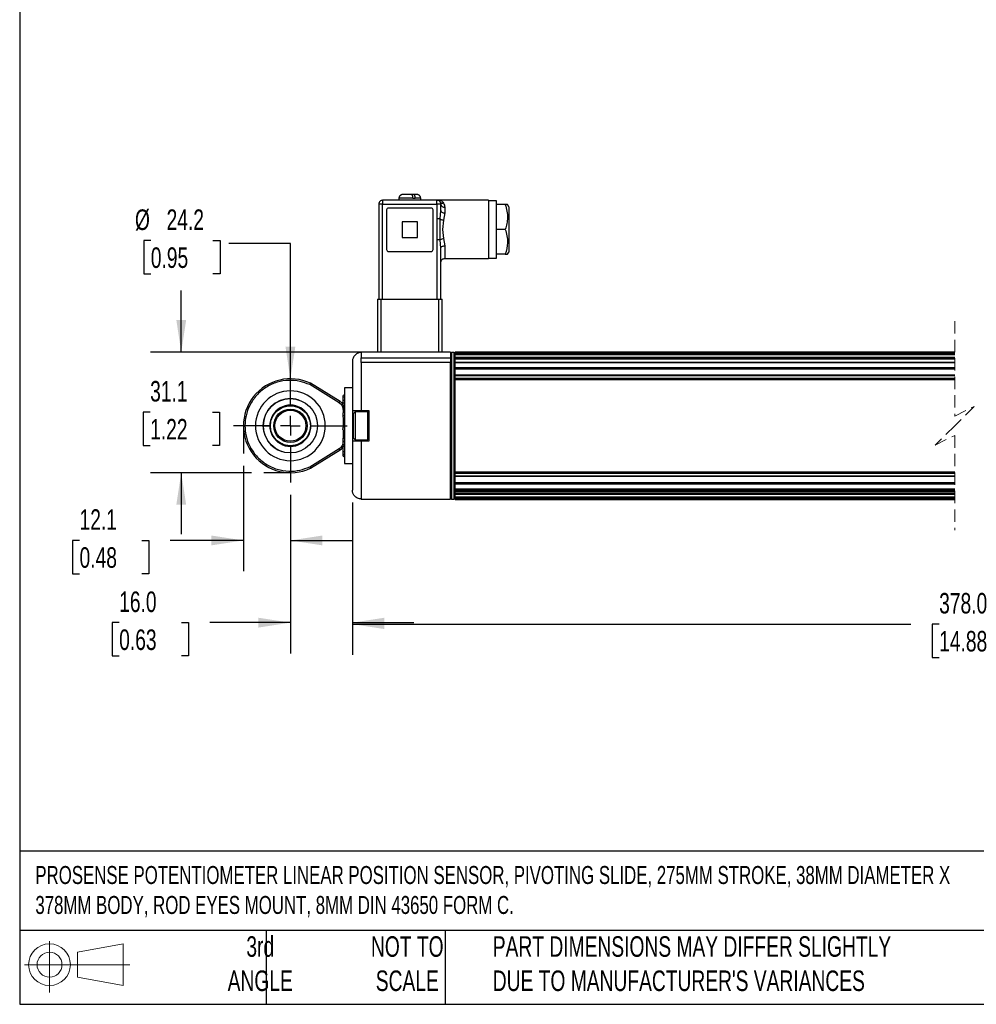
# Model space of a CAD drawing. Header units: millimetres. Extents: x 16 to 683, y 16 to 524.
# Tile 1 of 7: x 16 to 262, y 16 to 270. Entities that reach past the tile are written whole.
import ezdxf

# ---------------------------------------------------------------- set-up
doc = ezdxf.new("R2010")
doc.units = ezdxf.units.MM
doc.header["$LTSCALE"] = 2.5
doc.linetypes.add('CENTERX2', pattern=[20.32, 12.7, -2.54, 2.54, -2.54])
doc.linetypes.add('HIDDEN', pattern=[1.905, 1.27, -0.635])
doc.layers.add('CENTER', color=40, linetype='CENTERX2')
doc.layers.add('DIMENSIONS', color=140, linetype='Continuous', lineweight=25)
doc.layers.add('TEXT', color=140, linetype='Continuous', lineweight=25)
doc.styles.add('SLDTEXTSTYLE0', font='TXT', dxfattribs={"width": 0.7})
doc.dimstyles.new('SLDDIMSTYLE0', dxfattribs={"dimtxt": 5.39502, "dimasz": 8.255, "dimexe": 0, "dimexo": 0.0625, "dimgap": 1.348755, "dimtad": 0, "dimtih": 1, "dimtoh": 1, "dimrnd": 1e-09, "dimzin": 4, "dimdsep": 46, "dimtxsty": 'SLDTEXTSTYLE0', "dimsah": 1, "dimcen": 0.09, "dimadec": 0, "dimazin": 1, "dimtfac": 1, "dimtmove": 0, "dimatfit": 0, "dimfxl": 0, "dimfrac": 2, "dimtolj": 1, "dimtzin": 12, "dimarcsym": 0})
doc.dimstyles.new('SLDDIMSTYLE1', dxfattribs={"dimtxt": 5.39502, "dimasz": 8.255, "dimexe": 0, "dimexo": 0.0625, "dimgap": 1.348755, "dimtad": 0, "dimtih": 1, "dimtoh": 1, "dimrnd": 1e-09, "dimzin": 12, "dimdsep": 46, "dimtxsty": 'SLDTEXTSTYLE0', "dimsah": 1, "dimcen": 0.09, "dimadec": 0, "dimazin": 3, "dimtfac": 1, "dimtmove": 0, "dimatfit": 0, "dimfxl": 0, "dimfrac": 2, "dimtolj": 1, "dimtzin": 12, "dimarcsym": 0})
doc.dimstyles.new('SLDDIMSTYLE2', dxfattribs={"dimtxt": 5.39502, "dimasz": 8.255, "dimexe": 0, "dimexo": 0.0625, "dimgap": 1.348755, "dimtad": 0, "dimtih": 1, "dimtoh": 1, "dimrnd": 1e-09, "dimzin": 12, "dimdsep": 46, "dimtxsty": 'SLDTEXTSTYLE0', "dimsah": 1, "dimcen": 0, "dimadec": 0, "dimazin": 3, "dimtfac": 1, "dimtofl": 0, "dimtmove": 0, "dimatfit": 3, "dimfxl": 0, "dimfrac": 2, "dimtolj": 1, "dimtzin": 12, "dimarcsym": 0})
doc.dimstyles.new('SLDDIMSTYLE4', dxfattribs={"dimtxt": 5.39502, "dimasz": 8.255, "dimexe": 0, "dimexo": 0.0625, "dimgap": 1.348755, "dimtad": 0, "dimtih": 1, "dimtoh": 1, "dimrnd": 1e-09, "dimzin": 4, "dimdsep": 46, "dimtxsty": 'SLDTEXTSTYLE0', "dimsah": 1, "dimcen": 0.09, "dimadec": 0, "dimazin": 1, "dimtfac": 1, "dimtofl": 0, "dimtmove": 0, "dimatfit": 3, "dimfxl": 0, "dimfrac": 2, "dimtolj": 1, "dimtzin": 12, "dimarcsym": 0})

# ---------------------------------------------------------------- blocks, each defined once
blk = doc.blocks.new('Block11')
at = {"color": 7, "linetype": 'Continuous', "lineweight": 18}
for p, q in [((6.47, 13.28), (6.47, 0)), ((13.7, 10.42), (25.44, 12.58)), ((13.7, 3.99), (13.7, 10.42)), ((25.44, 12.58), (25.44, 1.83)), ((0, 7.2), (27.18, 7.2)), ((13.7, 3.99), (25.44, 1.83))]:
    blk.add_line(p, q, dxfattribs=at)
for radius in [5.38, 3.21]:
    blk.add_circle((6.47, 7.2), radius, dxfattribs=at)
blk = doc.blocks.new('Block12')
at = {"color": 7, "linetype": 'Continuous'}
blk.add_blockref('Block11', (0, 0), dxfattribs=at)
blk = doc.blocks.new('SW_BROKEN_VIEW_0')
at = {"color": 0, "linetype": 'CENTERX2'}
for p, q in [((0, 0), (0, -7.15)), ((12.1, -12.1), (5.27, -12.1))]:
    blk.add_line(p, q, dxfattribs=at)
blk = doc.blocks.new('_D_1')
at = {"layer": 'DIMENSIONS'}
for p, q in [((73.54, 154.61), (73.54, 127.45)), ((85.64, 147.13), (85.64, 127.45)), ((31.3, 135.39), (29.49, 135.39)), ((29.49, 135.39), (29.49, 126.81)), ((47.33, 135.39), (49.15, 135.39)), ((49.15, 135.39), (49.15, 126.81)), ((73.54, 135.39), (54.64, 135.39)), ((85.64, 135.39), (101.51, 135.39)), ((29.49, 126.81), (31.3, 126.81)), ((49.15, 126.81), (47.33, 126.81))]:
    blk.add_line(p, q, dxfattribs=at)
for points in [[(73.54, 135.39), (65.28, 136.66), (65.28, 134.12)], [(85.64, 135.39), (93.89, 134.12), (93.89, 136.66)]]:
    blk.add_solid(points, dxfattribs=at)
at = {"layer": 'DIMENSIONS', "char_height": 5.292, "attachment_point": 1, "style": 'SLDTEXTSTYLE0'}
for s, insert in [('12.1', (31.3, 143.42)), ('0.48', (31.3, 133.64))]:
    blk.add_mtext(s, dxfattribs=dict(at, insert=insert))
blk = doc.blocks.new('_D_2')
at = {"layer": 'DIMENSIONS'}
for p, q in [((57.51, 183.94), (57.51, 199.82)), ((104.89, 183.94), (49.57, 183.94)), ((49.49, 168.46), (47.68, 168.46)), ((47.68, 168.46), (47.68, 159.88)), ((65.53, 168.46), (67.34, 168.46)), ((67.34, 168.46), (67.34, 159.88)), ((47.68, 159.88), (49.49, 159.88)), ((67.34, 159.88), (65.53, 159.88)), ((75.63, 152.84), (49.57, 152.84)), ((57.51, 152.84), (57.51, 136.97))]:
    blk.add_line(p, q, dxfattribs=at)
for points in [[(57.51, 183.94), (58.78, 192.2), (56.24, 192.2)], [(57.51, 152.84), (56.24, 144.59), (58.78, 144.59)]]:
    blk.add_solid(points, dxfattribs=at)
at = {"layer": 'DIMENSIONS', "char_height": 5.292, "attachment_point": 1, "style": 'SLDTEXTSTYLE0'}
for s, insert in [('31.1', (49.49, 176.48)), ('1.22', (49.49, 166.7))]:
    blk.add_mtext(s, dxfattribs=dict(at, insert=insert))
blk = doc.blocks.new('_D_6')
at = {"layer": 'DIMENSIONS'}
for p, q in [((101.62, 145.17), (101.62, 105.89)), ((422.63, 145.17), (422.63, 105.89)), ((344.62, 117.36), (341.1, 110.3)), ((346.39, 113.83), (344.62, 117.36)), ((101.62, 113.83), (245.52, 113.83)), ((252.83, 113.83), (251.02, 113.83)), ((251.02, 113.83), (251.02, 105.26)), ((273.35, 113.83), (275.16, 113.83)), ((275.16, 113.83), (275.16, 105.26)), ((339.33, 113.83), (280.66, 113.83)), ((341.1, 110.3), (339.33, 113.83)), ((422.63, 113.83), (346.39, 113.83)), ((251.02, 105.26), (252.83, 105.26)), ((275.16, 105.26), (273.35, 105.26))]:
    blk.add_line(p, q, dxfattribs=at)
for points in [[(101.62, 113.83), (109.87, 112.56), (109.87, 115.1)], [(422.63, 113.83), (414.37, 115.1), (414.37, 112.56)]]:
    blk.add_solid(points, dxfattribs=at)
at = {"layer": 'DIMENSIONS', "char_height": 5.292, "attachment_point": 1, "style": 'SLDTEXTSTYLE0'}
for s, insert in [('378.0', (252.83, 121.86)), ('14.88', (252.83, 112.08))]:
    blk.add_mtext(s, dxfattribs=dict(at, insert=insert))
blk = doc.blocks.new('_D_7')
at = {"layer": 'DIMENSIONS'}
for p, q in [((85.64, 147.13), (85.64, 106.28)), ((101.62, 145.17), (101.62, 106.28)), ((41.51, 114.21), (39.7, 114.21)), ((39.7, 114.21), (39.7, 105.64)), ((57.54, 114.21), (59.35, 114.21)), ((59.35, 114.21), (59.35, 105.64)), ((85.64, 114.21), (64.85, 114.21)), ((101.62, 114.21), (117.49, 114.21)), ((39.7, 105.64), (41.51, 105.64)), ((59.35, 105.64), (57.54, 105.64))]:
    blk.add_line(p, q, dxfattribs=at)
for points in [[(85.64, 114.21), (77.38, 115.48), (77.38, 112.94)], [(101.62, 114.21), (109.87, 112.94), (109.87, 115.48)]]:
    blk.add_solid(points, dxfattribs=at)
at = {"layer": 'DIMENSIONS', "char_height": 5.292, "attachment_point": 1, "style": 'SLDTEXTSTYLE0'}
for s, insert in [('16.0', (41.51, 122.24)), ('0.63', (41.51, 112.46))]:
    blk.add_mtext(s, dxfattribs=dict(at, insert=insert))
blk = doc.blocks.new('_D_8')
at = {"layer": 'DIMENSIONS'}
for p, q in [((49.66, 212.65), (47.84, 212.65)), ((47.84, 212.65), (47.84, 204.08)), ((65.69, 212.65), (67.5, 212.65)), ((67.5, 212.65), (67.5, 204.08)), ((85.64, 211.89), (69.76, 211.89)), ((85.64, 177.04), (85.64, 211.89)), ((47.84, 204.08), (49.66, 204.08)), ((67.5, 204.08), (65.69, 204.08))]:
    blk.add_line(p, q, dxfattribs=at)
blk.add_solid([(85.64, 177.04), (86.91, 185.3), (84.37, 185.3)], dxfattribs=at)
at = {"layer": 'DIMENSIONS', "char_height": 5.292, "attachment_point": 1, "style": 'SLDTEXTSTYLE0'}
for s, insert in [('%%c', (45.58, 220.68)), ('24.2', (53.73, 220.68)), ('0.95', (49.66, 210.9))]:
    blk.add_mtext(s, dxfattribs=dict(at, insert=insert))
blk = doc.blocks.new('SW_CENTERMARKSYMBOL_1')
at = {"layer": 'CENTER', "color": 0}
for p, q in [((0, 5.08), (0, 14.64)), ((0, 0), (0, 2.54)), ((-5.08, 0), (-14.64, 0)), ((0, 0), (-2.54, 0)), ((0, 0), (0, -2.54)), ((0, 0), (2.54, 0)), ((5.08, 0), (14.64, 0)), ((0, -5.08), (0, -14.64))]:
    blk.add_line(p, q, dxfattribs=at)

msp = doc.modelspace()

# ---------------------------------------------------------------- linework, layer by layer
for p, q in [((113.616, 223.542), (113.616, 223.042)), ((117.205, 223.542), (113.616, 223.542)), ((116.024, 224.542), (115.562, 224.542)), ((116.578, 224.542), (116.024, 224.542)), ((116.808, 224.542), (116.578, 224.542)), ((117.373, 224.542), (116.808, 224.542)), ((117.205, 223.542), (117.76, 223.542)), ((118.149, 224.542), (117.373, 224.542)), ((119.216, 223.542), (117.76, 223.542)), ((119.216, 223.042), (119.216, 223.542)), ((109.416, 222.042), (108.416, 222.042)), ((108.416, 222.042), (108.416, 197.542)), ((109.416, 223.042), (109.416, 222.042)), ((123.416, 223.042), (109.416, 223.042)), ((109.416, 197.542), (109.416, 222.042)), ((109.416, 222.042), (123.416, 222.042)), ((121.916, 221.042), (110.916, 221.042)), ((123.416, 222.042), (123.416, 223.042)), ((124.416, 223.042), (123.416, 223.042)), ((124.416, 222.042), (123.416, 222.042)), ((123.416, 222.042), (123.416, 218.234)), ((136.716, 223.042), (124.397, 223.042)), ((124.416, 220.363), (124.416, 222.042)), ((125.416, 221.277), (125.416, 219.796)), ((136.716, 223.042), (136.716, 208.042)), ((138.716, 222.932), (136.716, 222.932)), ((138.716, 221.942), (138.716, 222.932)), ((141.017, 221.942), (138.716, 221.942)), ((138.716, 215.542), (138.716, 221.942)), ((141.589, 221.942), (141.017, 221.942)), ((141.916, 221.374), (141.589, 221.942)), ((141.916, 221.374), (141.916, 209.709)), ((110.416, 220.542), (110.416, 210.342)), ((122.416, 210.342), (122.416, 220.542)), ((124.263, 218.234), (123.416, 218.234)), ((123.416, 218.234), (123.416, 212.849)), ((124.263, 218.234), (124.416, 220.363)), ((125.416, 219.796), (125.111, 217.917)), ((114.416, 217.442), (114.416, 213.442)), ((118.416, 217.442), (114.416, 217.442)), ((118.416, 213.442), (118.416, 217.442)), ((125.111, 217.917), (124.873, 215.542)), ((114.416, 213.442), (118.416, 213.442)), ((124.873, 215.542), (125.111, 213.166)), ((125.111, 213.166), (125.416, 211.287)), ((141.017, 215.542), (138.716, 215.542)), ((138.716, 209.142), (138.716, 215.542)), ((123.416, 212.849), (123.416, 197.542)), ((124.263, 212.849), (123.416, 212.849)), ((124.416, 210.72), (124.263, 212.849)), ((124.416, 197.542), (124.416, 210.72)), ((125.416, 211.287), (125.416, 208.042)), ((110.916, 209.842), (121.916, 209.842)), ((125.416, 208.042), (136.716, 208.042)), ((136.716, 208.151), (138.716, 208.151)), ((141.017, 209.142), (138.716, 209.142)), ((138.716, 208.151), (138.716, 209.142)), ((141.017, 209.142), (141.589, 209.142)), ((141.589, 209.142), (141.916, 209.709)), ((124.417, 207.474), (124.418, 207.178)), ((108.066, 197.542), (108.066, 183.942)), ((108.066, 197.542), (109.066, 197.542)), ((109.066, 183.942), (109.066, 197.542)), ((109.066, 197.542), (123.766, 197.542)), ((123.766, 197.542), (123.766, 183.942)), ((123.766, 197.542), (124.766, 197.542)), ((124.766, 183.942), (124.766, 197.542)), ((103.916, 183.942), (103.916, 182.442)), ((108.306, 183.942), (103.916, 183.942)), ((109.066, 183.942), (108.306, 183.942)), ((123.766, 183.942), (109.066, 183.942)), ((124.526, 183.942), (123.766, 183.942)), ((126.916, 183.942), (124.526, 183.942)), ((126.916, 183.942), (126.916, 182.442)), ((127.17, 183.842), (126.916, 183.588)), ((127.862, 183.842), (127.17, 183.842)), ((127.17, 183.842), (127.17, 164.656)), ((128.116, 183.588), (127.862, 183.842)), ((127.862, 164.656), (127.862, 183.842)), ((256.84, 183.914), (128.116, 183.914)), ((128.116, 183.914), (256.84, 183.914)), ((128.116, 183.841), (128.116, 183.914)), ((128.116, 183.914), (128.116, 183.914)), ((128.116, 183.841), (256.84, 183.841)), ((128.116, 183.62), (128.116, 183.841)), ((128.116, 183.62), (256.84, 183.62)), ((128.116, 183.521), (128.116, 183.62)), ((128.116, 183.521), (256.84, 183.521)), ((128.116, 183.292), (128.116, 183.521)), ((256.84, 183.292), (128.116, 183.292)), ((128.116, 183.285), (128.116, 183.292)), ((128.116, 183.285), (256.84, 183.285)), ((128.116, 182.572), (128.116, 183.285)), ((101.616, 181.542), (101.616, 168.892)), ((103.916, 181.28), (103.916, 182.442)), ((103.916, 182.442), (126.916, 182.442)), ((103.916, 181.28), (103.916, 168.892)), ((126.916, 181.28), (103.916, 181.28)), ((126.916, 182.442), (126.916, 181.28)), ((126.916, 146.042), (126.916, 181.28)), ((128.116, 182.572), (256.84, 182.572)), ((128.116, 182.309), (128.116, 182.572)), ((128.116, 182.309), (256.84, 182.309)), ((128.116, 182.218), (128.116, 182.309)), ((128.116, 182.218), (256.84, 182.218)), ((128.116, 181.238), (128.116, 182.218)), ((256.84, 181.238), (128.116, 181.238)), ((128.116, 181.209), (128.116, 181.238)), ((128.116, 181.209), (256.84, 181.209)), ((128.116, 179.936), (128.116, 181.209)), ((128.116, 179.936), (256.84, 179.936)), ((128.116, 179.654), (128.116, 179.936)), ((128.116, 179.654), (256.84, 179.654)), ((128.116, 179.576), (128.116, 179.654)), ((128.116, 179.576), (256.84, 179.576)), ((128.116, 177.937), (128.116, 179.576)), ((256.84, 177.937), (128.116, 177.937)), ((128.116, 177.873), (128.116, 177.937)), ((128.116, 177.873), (256.84, 177.873)), ((128.116, 177.182), (128.116, 177.873)), ((98.219, 170.835), (90.612, 175.532)), ((98.429, 171.176), (90.802, 175.884)), ((128.116, 177.182), (256.84, 177.182)), ((128.116, 176.899), (128.116, 177.182)), ((128.116, 176.899), (256.84, 176.899)), ((128.116, 176.836), (128.116, 176.899)), ((128.116, 153.047), (128.116, 176.836)), ((128.116, 176.836), (256.84, 176.836)), ((101.616, 174.692), (99.616, 174.692)), ((99.616, 174.692), (99.616, 155.192)), ((99.116, 172.402), (99.116, 171.019)), ((99.116, 171.019), (99.116, 170.543)), ((99.116, 168.008), (99.116, 167.395)), ((99.616, 169.048), (99.216, 169.048)), ((99.216, 169.048), (99.216, 168.308)), ((101.616, 168.892), (103.916, 168.892)), ((101.616, 168.892), (101.616, 160.992)), ((102.316, 168.542), (101.816, 168.042)), ((101.816, 168.042), (101.816, 161.842)), ((105.516, 168.542), (102.316, 168.542)), ((102.316, 168.542), (102.316, 161.342)), ((103.916, 168.892), (105.816, 168.892)), ((105.516, 168.542), (105.516, 168.539)), ((105.516, 168.539), (105.516, 168.168)), ((105.516, 168.168), (105.516, 161.342)), ((105.816, 168.892), (105.816, 160.992)), ((80.331, 164.942), (80.5, 164.942)), ((90.78, 164.942), (90.949, 164.942)), ((90.949, 164.942), (92.544, 164.942)), ((99.216, 167.095), (99.216, 164.628)), ((99.116, 164.328), (99.116, 164.175)), ((99.216, 163.881), (99.216, 161.726)), ((127.17, 164.656), (127.17, 146.042)), ((127.862, 146.042), (127.862, 164.656)), ((99.116, 161.426), (99.116, 160.547)), ((101.616, 160.992), (101.616, 148.342)), ((103.916, 160.992), (101.616, 160.992)), ((101.816, 161.842), (102.316, 161.342)), ((102.316, 161.342), (105.516, 161.342)), ((103.916, 160.992), (103.916, 146.042)), ((105.816, 160.992), (103.916, 160.992)), ((90.612, 154.354), (98.219, 159.051)), ((90.802, 154.002), (98.429, 158.71)), ((99.116, 159.338), (99.116, 158.097)), ((99.116, 158.097), (99.116, 157.481)), ((99.616, 155.192), (101.616, 155.192)), ((128.116, 153.047), (256.84, 153.047)), ((128.116, 152.984), (128.116, 153.047)), ((128.116, 152.984), (256.84, 152.984)), ((128.116, 152.701), (128.116, 152.984)), ((128.116, 152.701), (256.84, 152.701)), ((128.116, 152.01), (128.116, 152.701)), ((128.116, 152.01), (256.84, 152.01)), ((128.116, 151.946), (128.116, 152.01)), ((128.116, 151.946), (256.84, 151.946)), ((128.116, 150.307), (128.116, 151.946)), ((128.116, 150.307), (256.84, 150.307)), ((128.116, 150.229), (128.116, 150.307)), ((128.116, 150.229), (256.84, 150.229)), ((128.116, 149.947), (128.116, 150.229)), ((128.116, 149.947), (256.84, 149.947)), ((128.116, 148.674), (128.116, 149.947)), ((128.116, 148.674), (256.84, 148.674)), ((128.116, 148.645), (128.116, 148.674)), ((128.116, 148.645), (256.84, 148.645)), ((128.116, 148.377), (128.116, 148.645)), ((128.116, 148.377), (128.116, 148.184)), ((128.116, 148.377), (256.84, 148.377)), ((128.116, 148.114), (128.116, 148.184)), ((128.116, 148.114), (256.84, 148.114)), ((128.116, 147.665), (128.116, 148.114)), ((128.116, 147.665), (256.84, 147.665)), ((128.116, 147.574), (128.116, 147.665)), ((128.116, 147.574), (256.84, 147.574)), ((128.116, 147.311), (128.116, 147.574)), ((128.116, 147.311), (256.84, 147.311)), ((128.116, 146.598), (128.116, 147.311)), ((103.916, 146.042), (126.916, 146.042)), ((126.916, 146.296), (127.17, 146.042)), ((127.17, 146.042), (127.862, 146.042)), ((127.862, 146.042), (128.116, 146.296)), ((128.116, 146.598), (256.84, 146.598)), ((128.116, 146.591), (128.116, 146.598)), ((128.116, 146.591), (256.84, 146.591)), ((128.116, 146.362), (128.116, 146.591)), ((128.116, 146.362), (256.84, 146.362)), ((128.116, 146.263), (128.116, 146.362)), ((128.116, 146.263), (256.84, 146.263)), ((128.116, 146.042), (128.116, 146.263)), ((128.116, 146.042), (256.84, 146.042)), ((128.116, 145.97), (128.116, 146.042)), ((128.116, 145.97), (256.84, 145.97)), ((128.116, 145.969), (128.116, 145.97)), ((128.116, 145.969), (256.84, 145.969))]:
    msp.add_line(p, q)
at = {"color": 7, "linetype": 'HIDDEN', "lineweight": 18}
for p, q in [((256.84, 191.851), (256.84, 167.442)), ((256.84, 167.442), (261.84, 169.942)), ((261.84, 169.942), (256.84, 164.942)), ((256.84, 164.942), (251.84, 159.942)), ((251.84, 159.942), (256.84, 162.442)), ((256.84, 162.442), (256.84, 138.032))]:
    msp.add_line(p, q, dxfattribs=at)
at = {"flags": 128}
for points in [[(116.944, 224.542), (116.635, 224.542), (116.261, 224.542), (115.828, 224.542), (115.588, 224.541)], [(124.416, 220.363), (124.435, 220.253), (124.492, 220.146), (124.585, 220.048), (124.709, 219.962), (124.86, 219.892), (125.033, 219.839), (125.221, 219.807), (125.416, 219.796)], [(124.416, 210.72), (124.435, 210.83), (124.492, 210.937), (124.585, 211.035), (124.709, 211.121), (124.86, 211.191), (125.033, 211.244), (125.221, 211.276), (125.416, 211.287)], [(87.883, 171.572), (87.006, 171.807), (85.64, 171.942), (84.276, 171.807), (82.964, 171.41), (81.755, 170.765), (80.695, 169.896), (79.824, 168.838), (79.177, 167.63), (78.777, 166.319), (78.64, 164.955)], [(98.219, 170.835), (98.26, 170.902), (98.3, 170.966), (98.336, 171.024), (98.368, 171.076), (98.394, 171.118), (98.413, 171.15), (98.425, 171.169), (98.429, 171.176)], [(99.616, 170.727), (99.518, 170.732), (99.425, 170.749), (99.338, 170.776), (99.262, 170.812), (99.2, 170.857), (99.154, 170.907), (99.126, 170.962), (99.116, 171.019)], [(99.15, 163.996), (99.126, 164.078), (99.116, 164.175)], [(98.429, 158.71), (98.425, 158.717), (98.413, 158.736), (98.394, 158.768), (98.368, 158.81), (98.336, 158.862), (98.3, 158.921), (98.26, 158.984), (98.219, 159.051)], [(99.116, 158.097), (99.126, 158.137), (99.154, 158.175), (99.2, 158.211), (99.262, 158.242), (99.338, 158.267), (99.425, 158.286), (99.518, 158.298), (99.616, 158.302)]]:
    msp.add_lwpolyline(points, dxfattribs=at)
for centre, radius in [((85.636, 164.943), 7), ((85.64, 164.942), 4.3), ((85.64, 164.942), 4)]:
    msp.add_circle(centre, radius)
for centre, radius, start, end in [((109.416, 222.042), 1, 89.9997, 180.00115), ((110.916, 220.542), 0.5, 89.99981, 179.99933), ((121.916, 220.542), 0.5, 0.00067, 90.00019), ((123.416, 222.042), 1, 359.99885, 90.0003), ((124.921, 223.109), 0.846, 216.37358, 279.77498), ((125.312, 222.177), 0.906, 188.61417, 276.57527), ((125.45, 220.116), 2.225, 237.77193, 261.23021), ((125.45, 210.967), 2.225, 98.76947, 122.22862), ((110.916, 210.342), 0.5, 180.0003, 270.00055), ((121.916, 210.342), 0.5, 269.99945, 359.9997), ((85.636, 164.943), 12.1, 64.72147, 295.27853), ((85.636, 164.943), 9, 0.00002, 179.99998), ((99.616, 172.402), 0.5, 89.99945, 179.99959), ((85.64, 164.942), 5.309, 359.99992, 180.00008), ((97.116, 169.048), 2.5, 36.81197, 58.31002), ((99.492, 173.613), 1.267, 252.72801, 275.60086), ((99.616, 171.019), 0.5, 89.99927, 179.99967), ((99.616, 168.008), 0.5, 89.99945, 179.9997), ((99.595, 168.031), 0.48, 182.73635, 272.49798), ((97.115, 169.048), 2.501, 0.00279, 17.00993), ((99.616, 170.367), 0.856, 267.08936, 269.99334), ((99.616, 169.807), 0.503, 268.4723, 269.9999), ((85.636, 164.943), 9, 180.00002, 359.99998), ((85.64, 164.942), 7, 179.88665, 251.27337), ((85.64, 164.942), 5.309, 179.99994, 0.00006), ((99.616, 167.395), 0.5, 180.0003, 270.00055), ((99.595, 167.418), 0.48, 182.73643, 272.49766), ((99.616, 164.328), 0.5, 89.99945, 179.9997), ((99.615, 164.327), 0.499, 89.84894, 179.84932), ((99.615, 164.174), 0.499, 89.84894, 179.84932), ((97.116, 160.838), 2.5, 301.68986, 341.94341), ((99.616, 161.426), 0.5, 89.99945, 179.9997), ((99.573, 161.373), 0.46, 84.6485, 173.39237), ((99.573, 160.494), 0.46, 84.649, 173.39187), ((99.616, 160.547), 0.5, 180.0003, 270.00055), ((99.616, 159.466), 0.5, 89.99765, 109.90253), ((99.616, 158.097), 0.5, 180.0003, 270.00055), ((99.616, 157.481), 0.5, 180.0003, 270.00055), ((99.492, 158.691), 1.267, 252.72817, 275.60048), ((99.604, 158.643), 1.028, 89.33708, 107.07551)]:
    msp.add_arc(centre, radius, start, end)
for points, knots in [([(115.588, 224.541), (115.522, 224.541), (115.248, 224.541), (114.87, 224.541), (114.512, 224.541), (114.322, 224.501), (114.19, 224.449), (114.053, 224.366), (113.916, 224.25), (113.791, 224.101), (113.693, 223.926), (113.628, 223.736), (113.62, 223.605), (113.616, 223.542)], [0, 0, 0, 0, 0.077671, 0.3243538, 0.4489062, 0.4992853, 0.5538286, 0.6164338, 0.6875793, 0.7651297, 0.8454327, 0.9246713, 1, 1, 1, 1]), ([(117.205, 223.542), (117.201, 223.652), (117.194, 223.861), (117.134, 224.149), (117.047, 224.368), (116.939, 224.517), (116.849, 224.535), (116.819, 224.542)], [0, 0, 0, 0, 0.28979081, 0.55207125, 0.7650235, 0.9192335, 1, 1, 1, 1]), ([(117.373, 224.542), (117.419, 224.527), (117.531, 224.49), (117.633, 224.297), (117.714, 224.053), (117.753, 223.788), (117.758, 223.612), (117.76, 223.542)], [0, 0, 0, 0, 0.1239967, 0.3010347, 0.5364901, 0.8135012, 1, 1, 1, 1]), ([(119.216, 223.542), (119.212, 223.609), (119.204, 223.747), (119.136, 223.948), (119.029, 224.131), (118.892, 224.284), (118.74, 224.398), (118.59, 224.473), (118.452, 224.516), (118.307, 224.542), (118.208, 224.539), (118.149, 224.537)], [0, 0, 0, 0, 0.12367538, 0.2534191, 0.38435041, 0.51080939, 0.62751236, 0.73066478, 0.81853879, 0.89152502, 1, 1, 1, 1]), ([(124.24, 222.608), (124.216, 222.687), (124.175, 222.822), (124.273, 223.002), (124.373, 223.03), (124.416, 223.042)], [0, 0, 0, 0, 0.442169, 0.757794, 1, 1, 1, 1]), ([(124.416, 223.042), (124.508, 222.98), (124.794, 222.791), (124.955, 222.484), (125.065, 222.276)], [0, 0, 0, 0, 0.3236909, 1, 1, 1, 1]), ([(125.065, 222.276), (125.167, 222.12), (125.367, 221.816), (125.4, 221.454), (125.416, 221.277)], [0, 0, 0, 0, 0.5121101, 1, 1, 1, 1]), ([(141.017, 221.942), (141.182, 221.387), (141.514, 220.27), (141.638, 218.598), (141.457, 217.003), (141.165, 216.033), (141.017, 215.542)], [0, 0, 0, 0, 0.26548014, 0.53477006, 0.76445443, 1, 1, 1, 1]), ([(124.263, 212.849), (124.237, 213.746), (124.186, 215.541), (124.237, 217.336), (124.263, 218.234)], [0, 0, 0, 0, 0.4998824, 1, 1, 1, 1]), ([(141.017, 215.542), (141.181, 214.988), (141.511, 213.872), (141.696, 211.679), (141.28, 210.125), (141.017, 209.142)], [0, 0, 0, 0, 0.2658217, 0.5354586, 1, 1, 1, 1]), ([(124.422, 207.194), (124.43, 207.223), (124.449, 207.295), (124.474, 207.392), (124.509, 207.48), (124.542, 207.551), (124.583, 207.621), (124.631, 207.69), (124.687, 207.754), (124.772, 207.835), (124.896, 207.92), (125.116, 208.017), (125.297, 208.032), (125.416, 208.042)], [0, 0, 0, 0, 0.0640994, 0.1560707, 0.208266, 0.2631168, 0.3199581, 0.3783966, 0.4381815, 0.4991858, 0.6240809, 0.7514931, 1, 1, 1, 1]), ([(103.916, 183.842), (103.627, 183.811), (103.182, 183.764), (102.646, 183.477), (102.278, 183.18), (101.981, 182.811), (101.694, 182.276), (101.647, 181.831), (101.616, 181.542)], [0, 0, 0, 0, 0.2394581, 0.3683598, 0.5000015, 0.6316396, 0.7605439, 1, 1, 1, 1]), ([(90.612, 175.532), (89.795, 175.853), (88.08, 176.525), (85.185, 176.755), (82.145, 176.261), (79.248, 174.919), (76.826, 172.855), (75.102, 170.319), (74.138, 167.624), (73.839, 164.943), (74.138, 162.262), (75.102, 159.568), (76.826, 157.032), (79.248, 154.967), (82.145, 153.625), (85.185, 153.131), (88.08, 153.361), (89.795, 154.033), (90.612, 154.354)], [0, 0, 0, 0, 0.0558964, 0.1173114, 0.1829989, 0.2509738, 0.3187934, 0.3840476, 0.4448327, 0.5, 0.5551673, 0.6159524, 0.6812066, 0.7490262, 0.8170011, 0.8826886, 0.9441036, 1, 1, 1, 1]), ([(90.802, 175.884), (90.799, 175.879), (90.786, 175.852), (90.762, 175.809), (90.731, 175.751), (90.696, 175.688), (90.656, 175.613), (90.627, 175.56), (90.612, 175.532)], [0, 0, 0, 0, 0.0493322, 0.223888, 0.3667837, 0.5470743, 0.7608562, 1, 1, 1, 1]), ([(80.5, 164.942), (80.541, 165.427), (80.632, 166.528), (81.328, 167.862), (82.255, 168.864), (83.22, 169.529), (84.374, 169.976), (85.64, 170.135), (86.906, 169.976), (88.06, 169.529), (89.025, 168.864), (89.952, 167.862), (90.648, 166.528), (90.739, 165.427), (90.78, 164.942)], [0, 0, 0, 0, 0.0903185, 0.2045634, 0.2714201, 0.3439363, 0.4207853, 0.5, 0.5792147, 0.6560637, 0.7285799, 0.7954366, 0.9096815, 1, 1, 1, 1]), ([(98.219, 170.835), (98.362, 170.732), (98.651, 170.523), (98.968, 170.082), (99.178, 169.58), (99.203, 169.224), (99.216, 169.048)], [0, 0, 0, 0, 0.245912, 0.4999993, 0.754091, 1, 1, 1, 1]), ([(99.507, 169.78), (99.468, 169.869), (99.395, 170.04), (99.271, 170.23), (99.193, 170.377), (99.154, 170.459), (99.131, 170.514), (99.123, 170.536), (99.118, 170.545), (99.118, 170.546)], [0, 0, 0, 0, 0.3387067, 0.6474674, 0.7873313, 0.9182183, 0.9651682, 0.9946344, 1, 1, 1, 1]), ([(105.816, 167.899), (105.803, 168.05), (105.784, 168.26), (105.652, 168.493), (105.555, 168.528), (105.516, 168.542)], [0, 0, 0, 0, 0.6016995, 0.8380495, 1, 1, 1, 1]), ([(105.516, 168.168), (105.558, 168.163), (105.645, 168.154), (105.746, 168.083), (105.806, 167.991), (105.813, 167.929), (105.816, 167.899)], [0, 0, 0, 0, 0.2835313, 0.5799556, 0.8007648, 1, 1, 1, 1]), ([(78.736, 164.942), (78.71, 164.942), (78.484, 164.942), (79.7, 164.942), (80.075, 164.942), (80.331, 164.942)], [0, 0, 0, 0, 0.040043, 0.3474431, 1, 1, 1, 1]), ([(90.78, 164.942), (90.739, 164.456), (90.648, 163.355), (89.952, 162.021), (89.025, 161.019), (88.06, 160.354), (86.906, 159.907), (85.64, 159.749), (84.374, 159.907), (83.22, 160.354), (82.255, 161.019), (81.328, 162.021), (80.632, 163.355), (80.541, 164.456), (80.5, 164.942)], [0, 0, 0, 0, 0.0903185, 0.2045633, 0.27142, 0.3439364, 0.4207853, 0.5, 0.5792147, 0.6560636, 0.72858, 0.7954367, 0.9096815, 1, 1, 1, 1]), ([(99.151, 163.992), (99.174, 163.946), (99.22, 163.854), (99.337, 163.752), (99.473, 163.687), (99.57, 163.68), (99.616, 163.676)], [0, 0, 0, 0, 0.2557883, 0.5156295, 0.7668531, 1, 1, 1, 1]), ([(99.157, 160.368), (99.155, 160.351), (99.132, 160.155), (98.961, 159.806), (98.653, 159.362), (98.362, 159.153), (98.219, 159.051)], [0, 0, 0, 0, 0.03058266, 0.35722808, 0.68386831, 1, 1, 1, 1]), ([(105.516, 161.342), (105.57, 161.377), (105.66, 161.436), (105.722, 161.567), (105.758, 161.645), (105.777, 161.692), (105.783, 161.707), (105.788, 161.718), (105.791, 161.725), (105.793, 161.731), (105.796, 161.736), (105.798, 161.741), (105.801, 161.745), (105.804, 161.75), (105.824, 161.741), (105.809, 161.703), (105.818, 161.618), (105.817, 161.672), (105.816, 161.697)], [0, 0, 0, 0, 0.28366, 0.472309, 0.6372584, 0.6701846, 0.698817, 0.7114037, 0.7227766, 0.7329172, 0.7417845, 0.749375, 0.7556761, 0.7645103, 0.7730584, 0.8368637, 0.9246331, 1, 1, 1, 1]), ([(90.612, 154.354), (90.629, 154.323), (90.659, 154.267), (90.704, 154.184), (90.74, 154.117), (90.769, 154.064), (90.787, 154.029), (90.798, 154.01), (90.802, 154.002)], [0, 0, 0, 0, 0.26788882, 0.47284166, 0.70705192, 0.83567686, 0.92773834, 1, 1, 1, 1]), ([(103.916, 146.042), (103.59, 146.082), (102.912, 146.166), (102.14, 146.789), (101.691, 147.562), (101.64, 148.089), (101.616, 148.342)], [0, 0, 0, 0, 0.2702633, 0.5624306, 0.7897367, 1, 1, 1, 1])]:
    msp.add_open_spline(points, degree=3, knots=knots)
at = {"layer": 'TEXT'}
for p, q in [((15.875, 523.875), (15.875, 15.875)), ((682.625, 55.315), (15.875, 55.315)), ((682.625, 34.925), (15.875, 34.925)), ((79.375, 34.925), (79.375, 15.875)), ((125.529, 34.925), (125.529, 15.875)), ((15.875, 15.875), (682.625, 15.875))]:
    msp.add_line(p, q, dxfattribs=at)

# ---------------------------------------------------------------- block references
at = {"color": 7, "linetype": 'Continuous'}
msp.add_blockref('SW_BROKEN_VIEW_0', (73.536, 164.943), dxfattribs=at)
at = {"layer": 'CENTER'}
msp.add_blockref('SW_CENTERMARKSYMBOL_1', (85.636, 164.943), dxfattribs=at)
at = {"layer": 'TEXT'}
msp.add_blockref('Block12', (17.095, 18.885), dxfattribs=at)

# ---------------------------------------------------------------- texts
at = {"layer": 'TEXT', "style": 'SLDTEXTSTYLE0'}
for s, insert, char_height, attachment_point in [('PROSENSE POTENTIOMETER LINEAR POSITION SENSOR, PIVOTING SLIDE, 275MM STROKE, 38MM DIAMETER X ^J378MM BODY, ROD EYES MOUNT, 8MM DIN 43650 FORM C.', (19.914, 51.504), 4.630208, 1), ('3rd^JANGLE', (77.872, 33.41), 5.2917, 2), ('NOT TO^JSCALE', (115.759, 33.41), 5.29167, 2), ("PART DIMENSIONS MAY DIFFER SLIGHTLY ^JDUE TO MANUFACTURER'S VARIANCES", (137.798, 33.41), 5.29167, 1)]:
    msp.add_mtext(s, dxfattribs=dict(at, insert=insert, char_height=char_height, attachment_point=attachment_point))

# ---------------------------------------------------------------- dimensions: what is measured, and where the dimension line sits
at = {"layer": 'DIMENSIONS'}
dim = msp.add_diameter_dim_2p(p1=(85.636, 152.843), p2=(85.636, 177.043), dimstyle='SLDDIMSTYLE2', dxfattribs=at)
dim.commit()
dim.dimension.update_dxf_attribs({"geometry": '_D_8', "text_midpoint": (57.672, 211.891), "dimtype": 163})
dim = msp.add_linear_dim(base=(57.509, 183.942), p1=(78.81, 152.843), p2=(108.066, 183.942), angle=90, dimstyle='SLDDIMSTYLE1', dxfattribs=at)
dim.commit()
dim.dimension.update_dxf_attribs({"geometry": '_D_2', "text_midpoint": (57.509, 168.456), "dimtype": 160})
for base, p1, dimstyle, picture, middle in [((85.636, 135.389), (73.536, 157.789), 'SLDDIMSTYLE1', '_D_1', (39.318, 135.389)), ((85.636, 114.215), (101.616, 148.342), 'SLDDIMSTYLE0', '_D_7', (49.523, 114.215))]:
    dim = msp.add_linear_dim(base=base, p1=p1, p2=(85.636, 150.303), dimstyle=dimstyle, dxfattribs=at)
    dim.commit()
    dim.dimension.update_dxf_attribs({"geometry": picture, "text_midpoint": middle, "dimtype": 160})
dim = msp.add_linear_dim(base=(101.616, 113.831), p1=(422.63, 148.342), p2=(101.616, 148.342), angle=0, text='378.0', dimstyle='SLDDIMSTYLE4', dxfattribs=at)
dim.commit()
dim.dimension.update_dxf_attribs({"geometry": '_D_6', "text_midpoint": (263.092, 113.831), "dimtype": 160})

doc.saveas('drawing.dxf')
